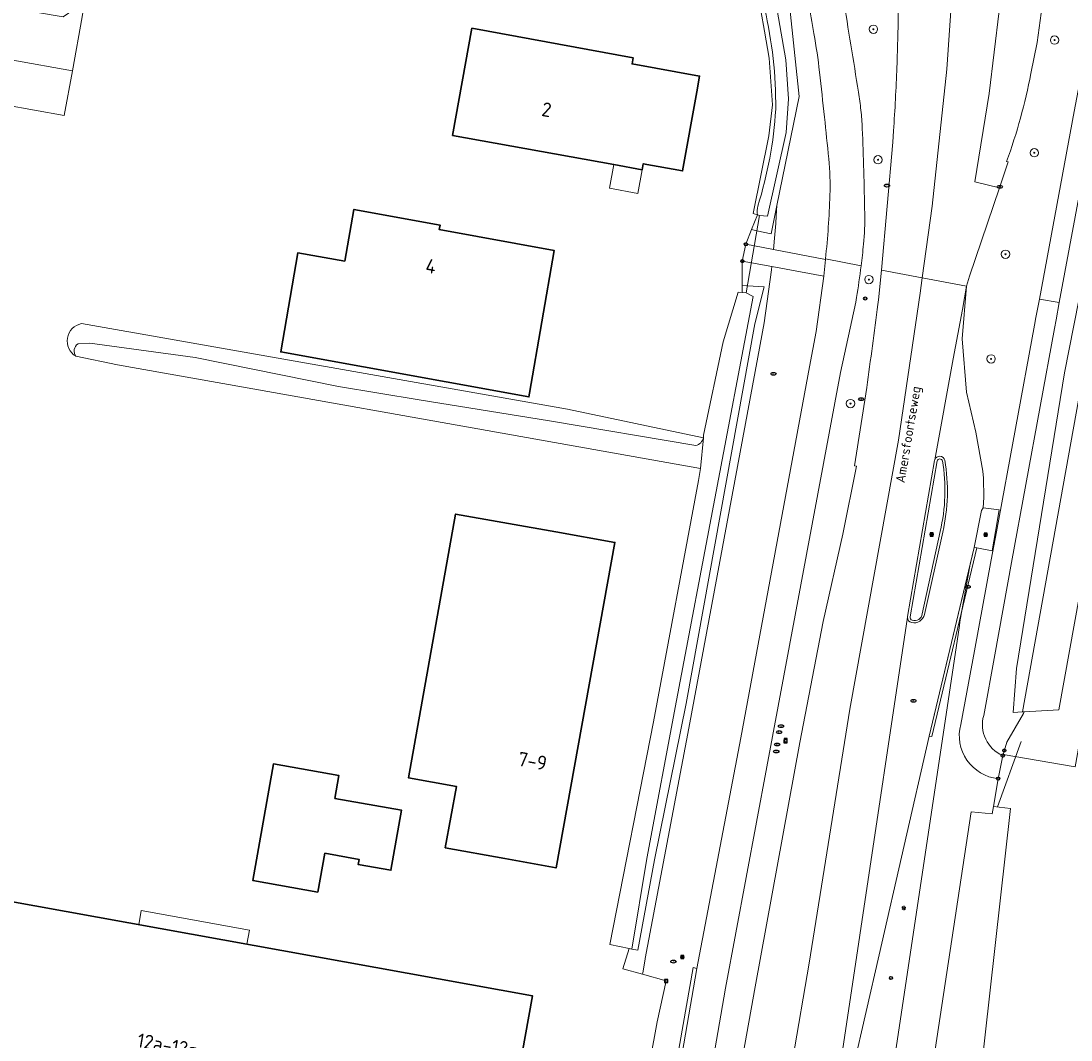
# Model space of a CAD drawing. Header units: metres. Extents: x 149984 to 156489, y 469398 to 478068.
# Tile 173 of 256: x 153802 to 153902, y 471244 to 471341. Entities that reach past the tile are written whole.
import ezdxf
from ezdxf.enums import TextEntityAlignment as Align

# ---------------------------------------------------------------- set-up
doc = ezdxf.new("R2010")
doc.units = ezdxf.units.M
doc.header["$LTSCALE"] = 0.75
for name, color, linetype, lineweight in [('B-WE-GK-BESCHOEIING-G', 252, 'GK-BESCHOEIING-SO', 18), ('B-WE-GR-BOOM-S', 252, 'Continuous', 25), ('B-WE-GR-GROENVOORZIENING-GV', 252, 'Continuous', 18), ('B-WE-IE-MEUBILAIR-S', 252, 'Continuous', 25), ('B-WE-IE-MEUBILAIR_WEGMEUBILAIR-GV', 252, 'Continuous', 18), ('B-WE-KW-KUNSTWERK_DUIKER-G', 6, 'Continuous', 18), ('B-WE-OG-BEBOUWING-GV', 6, 'Continuous', 35), ('B-WE-OG-BEBOUWING-T18', 1, 'Continuous', 18), ('B-WE-OG-BEBOUWING_LUIFEL-GV', 6, 'Continuous', 18), ('B-WE-OG-TERREIN_BEGROEID-GV', 252, 'Continuous', 18), ('B-WE-OG-TERREIN_ERF-GV', 252, 'Continuous', 18), ('B-WE-OG-TERREIN_OEVER-GV', 252, 'Continuous', 18), ('B-WE-OG-TOPOGRAFIE-T18', 7, 'Continuous', 18), ('B-WE-OG-WATER-GV', 252, 'Continuous', 18), ('B-WE-OG-WATER_MEER-GV', 252, 'Continuous', 18), ('B-WE-OG-WATER_SLOOT-GV', 252, 'Continuous', 18), ('B-WE-VH-GESLOTENVERHARDING-GV', 252, 'Continuous', 18), ('B-WE-VH-OPENVERHARDING-GV', 252, 'Continuous', 18), ('B-WE-VH-OPENVERHARDING_BETONSTRAATSTEEN-GV', 252, 'Continuous', 18)]:
    doc.layers.add(name, color=color, linetype=linetype, lineweight=lineweight)
doc.styles.add('NLCS-ISO', font='NLCS-ISO.ttf')
doc.styles.add('NLCS-ISO-M500-T18', font='NLCS-ISO.ttf', dxfattribs={"height": 0.9})
doc.styles.add('NLCS-ISO-M750-T18', font='NLCS-ISO.ttf', dxfattribs={"height": 1.35})
doc.linetypes.add('GK-BESCHOEIING-SO', pattern='A,18,-3,[1,NLCS.SHX,S=0.6,R=0,X=0,Y=0],-3', length=24)

# ---------------------------------------------------------------- blocks, each defined once
blk = doc.blocks.new('SIE-MEUBILAIR_BORD_INFORMATIE-SO')
h = blk.add_hatch(color=256)
h.dxf.hatch_style = 1
h.paths.add_polyline_path([(0.13, 0.2), (-0.33, 0.2), (-0.33, 0.08), (-0.13, 0.08), (-0.13, -0.65), (0.13, -0.65)])
h = blk.add_hatch(color=256)
h.dxf.hatch_style = 1
edge = h.paths.add_edge_path()
edge.add_arc((0, 0.5), 0.149, 0, 360)
for points in [[(-0.75, -0.75), (0.75, -0.75), (0.75, 0.75), (-0.75, 0.75)], [(0.13, 0.2), (-0.33, 0.2), (-0.33, 0.08), (-0.13, 0.08), (-0.13, -0.65), (0.13, -0.65)]]:
    blk.add_lwpolyline(points, close=True)
blk.add_circle((0, 0.5), 0.149)
blk = doc.blocks.new('SIE-MEUBILAIR_BORD_LOCATIEPAAL-SO')
blk.add_lwpolyline([(-0.75, -0.75), (0.75, -0.75), (0.75, 0.75), (-0.75, 0.75)], close=True)
at = {"style": 'NLCS-ISO'}
blk.add_text('lp', height=0.75, dxfattribs=at).set_placement((0.01, 0.12), align=Align.MIDDLE_CENTER)
blk = doc.blocks.new('SIE-MEUBILAIR_BORD_WEGWIJZER-SO')
blk.add_lwpolyline([(-0.75, -0.75), (0.75, -0.75), (0.75, 0.75), (-0.75, 0.75)], close=True)
at = {"style": 'NLCS-ISO'}
blk.add_text('ww', height=0.75, dxfattribs=at).set_placement((0, 0.125), align=Align.MIDDLE_CENTER)
blk = doc.blocks.new('SIE-MEUBILAIR_PAAL_LICHTMAST-SO')
for points in [[(-0.62, 0), (-1, 0)], [(-0.71, 0.71), (-0.44, 0.44)], [(0, 1), (0, 0.62)], [(0.44, 0.44), (0.71, 0.71)], [(1, 0), (0.62, 0)], [(-0.71, -0.71), (-0.44, -0.44)], [(0, -0.62), (0, -1)], [(0.44, -0.44), (0.71, -0.71)]]:
    blk.add_lwpolyline(points)
blk.add_circle((0, 0), 0.5)
blk = doc.blocks.new('SIE-MEUBILAIR_PAAL_TEL-SO')
blk.add_circle((0, 0), 0.75)
at = {"style": 'NLCS-ISO'}
blk.add_text('tel', height=0.75, dxfattribs=at).set_placement((-0.08, 0.07), align=Align.MIDDLE_CENTER)
blk = doc.blocks.new('SIE-MEUBILAIR_PAAL-SO')
blk.add_circle((0, 0), 0.75)
blk = doc.blocks.new('SIE-MEUBILAIR_PAAL_VERKEERSBORD-SO')
blk.add_circle((0, 0), 0.75)
at = {"style": 'NLCS-ISO'}
blk.add_text('vb', height=0.75, dxfattribs=at).set_placement((0, 0.07), align=Align.MIDDLE_CENTER)
blk = doc.blocks.new('SIE-MEUBILAIR_PAAL_HECTOMETER-SO')
blk.add_circle((0, 0), 0.75)
at = {"style": 'NLCS-ISO'}
blk.add_text('hm', height=0.75, dxfattribs=at).set_placement((0.16, 0.07), align=Align.MIDDLE_CENTER)
blk = doc.blocks.new('SIE-MEUBILAIR_PUT_GASPUT-SO')
blk.add_ellipse((0, 0), major_axis=(1.25, 0), ratio=0.54)
at = {"style": 'NLCS-ISO'}
blk.add_text('gas ', height=0.75, dxfattribs=at).set_placement((0.53, 0.16), align=Align.MIDDLE_CENTER)
blk = doc.blocks.new('SIE-MEUBILAIR_PUT_KOLK-SO')
blk.add_ellipse((0, 0), major_axis=(1.25, 0), ratio=0.54)
at = {"style": 'NLCS-ISO'}
blk.add_text('klk', height=0.75, dxfattribs=at).set_placement((0.03, 0), align=Align.MIDDLE_CENTER)
blk = doc.blocks.new('SIE-MEUBILAIR_PUT_RIOOLPUT-SO')
blk.add_ellipse((0, 0), major_axis=(1.25, 0), ratio=0.54)
at = {"style": 'NLCS-ISO'}
blk.add_text('ri', height=0.75, dxfattribs=at).set_placement((-0.04, 0.07), align=Align.MIDDLE_CENTER)
blk = doc.blocks.new('SGR-BOOM_GBKN-SO')
at = {"linetype": 'ByBlock', "lineweight": 18}
h = blk.add_hatch(color=0, dxfattribs=at)
h.dxf.hatch_style = 1
edge = h.paths.add_edge_path()
edge.add_arc((0, 0), 0.25, 0, 360)
at = {"color": 0, "linetype": 'ByBlock', "lineweight": 18}
for radius in [2, 0.25]:
    blk.add_circle((0, 0), radius, dxfattribs=at)
at = {"color": 0, "linetype": 'ByBlock', "lineweight": 18, "style": 'NLCS-ISO'}
blk.add_attdef('SOORT', (2.5, 0), '', height=1.5, dxfattribs=at)

msp = doc.modelspace()

# ---------------------------------------------------------------- linework, layer by layer
at = {"layer": 'B-WE-GK-BESCHOEIING-G', "flags": 128}
for points in [[(153896.162, 471275.15), (153897.043, 471275.199), (153897.188, 471275.207), (153900.485, 471275.388), (153910.417, 471330.353)], [(153866.495, 471298.312), (153846.229, 471301.902), (153823.14, 471306.013), (153811.181, 471308.149), (153807.217, 471308.945)], [(153862.021, 471274.25), (153857.87, 471253.142), (153859.707, 471252.747), (153859.966, 471252.691)], [(153855.225, 471024.386), (153858.125, 471044.614), (153862.442, 471072.501), (153872.859, 471140.2), (153886.449, 471227.917), (153892.153, 471265.718), (153894.162, 471265.532)]]:
    msp.add_lwpolyline(points, dxfattribs=at)
at = {"layer": 'B-WE-GR-GROENVOORZIENING-GV', "flags": 128}
for points in [[(153895.191, 471271.165), (153895.558, 471272.331), (153897.142, 471275.069), (153897.188, 471275.207), (153897.043, 471275.199), (153896.162, 471275.15), (153896.465, 471279.31), (153901.006, 471307.37), (153906.422, 471334.799), (153910.391, 471356.069), (153911.099, 471365.352), (153911.01, 471369.971), (153911.512, 471381.1), (153910.229, 471381.1), (153909.997, 471373.872), (153909.263, 471363.983), (153907.974, 471354.403), (153905.052, 471338.446), (153900.519, 471314.04), (153900.216, 471312.409), (153900.062, 471311.574), (153896.003, 471289.378), (153894.403, 471280.629), (153893.35, 471274.873)], [(153900.193, 471360.138), (153899.785, 471349.509), (153899.552, 471346.86), (153898.906, 471342.19), (153898.42, 471338.728), (153897.817, 471335.775)], [(153874.968, 471341.975), (153875.829, 471333.592), (153873.723, 471323.255), (153873.668, 471322.268), (153873.622, 471321.558), (153873.569, 471320.854), (153873.51, 471320.148), (153873.444, 471319.442), (153873.407, 471319.074), (153878.335, 471318.128)], [(153891.729, 471315.595), (153891.307, 471310.615), (153891.732, 471305.547), (153892.608, 471301.762), (153893.273, 471298.043), (153893.329, 471297.385), (153893.356, 471295.544), (153893.312, 471294.563), (153894.814, 471294.38), (153894.469, 471292.326), (153894.561, 471292.306), (153898.175, 471311.908), (153898.307, 471312.622), (153898.632, 471314.374), (153901.93, 471332.183)], [(153883.303, 471313.863), (153883.355, 471314.288), (153883.66, 471317.121), (153884.715, 471329.265), (153884.797, 471330.34)], [(153895.522, 471327.427), (153895.672, 471327.392), (153894.841, 471324.934), (153892.011, 471316.561), (153891.729, 471315.595)], [(153854.358, 471184.548), (153855.49, 471190.005), (153858.122, 471204.959), (153860.167, 471216.555), (153861.662, 471225.029), (153866.146, 471250.873), (153870.301, 471272.738), (153876.821, 471307.952), (153877.455, 471311.309), (153878.173, 471316.546), (153873.24, 471317.455)], [(153873.24, 471317.455), (153873.208, 471317.139), (153872.519, 471312.113), (153871.907, 471308.871), (153865.386, 471273.652), (153861.234, 471251.806), (153861.221, 471251.735), (153861, 471250.457), (153860.975, 471250.313), (153863.228, 471249.683), (153862.374, 471245.816), (153860.989, 471238.189)], [(153878.335, 471318.128), (153878.343, 471318.203)], [(153881.292, 471314.518), (153881.221, 471314.079), (153879.768, 471307.41), (153872.789, 471270.009), (153868.85, 471248.992), (153864.705, 471225.069), (153863.127, 471216.091), (153861.062, 471204.339), (153858.491, 471189.433), (153857.354, 471183.885)], [(153850.238, 471146.503), (153857.911, 471173.744), (153858.616, 471176.677), (153860.742, 471187.55), (153860.908, 471187.456), (153860.954, 471187.743), (153861.757, 471192.806), (153862.737, 471198.818), (153865.699, 471215.687), (153867.138, 471223.88), (153871.677, 471249.116), (153875.917, 471272.291), (153878.129, 471283.774), (153879.971, 471292.08), (153881.268, 471298.524), (153881.109, 471298.559), (153882.25, 471305.997)], [(153894.561, 471292.306), (153894.469, 471292.326), (153894.16, 471290.485), (153892.685, 471290.765), (153892.432, 471290.813), (153892.056, 471289.232), (153891.102, 471283.754), (153891.054, 471283.415), (153882.015, 471223.107)], [(153891.168, 471274.019), (153892.465, 471281.004), (153894.068, 471289.632), (153894.561, 471292.306)], [(153882.015, 471223.107), (153891.054, 471283.415), (153891.102, 471283.754), (153892.056, 471289.232), (153888.177, 471272.915), (153883.442, 471252.169), (153879.719, 471236.027)], [(153895.16, 471271.065), (153895.191, 471271.165)], [(153886.449, 471227.917), (153892.153, 471265.718), (153894.162, 471265.532), (153894.28, 471266.231), (153894.724, 471268.872)]]:
    msp.add_lwpolyline(points, dxfattribs=at)
at = {"layer": 'B-WE-GR-GROENVOORZIENING-GV'}
for points in [[(153877.249, 471339.571, 0.00867), (153876.109, 471345.571)], [(153880.011, 471342.976, -0.001989), (153881.469, 471334)], [(153885.114, 471336.365, 0.007213), (153885.257, 471342.326)], [(153877.773, 471335.903, 0.014733), (153877.249, 471339.571)], [(153884.797, 471330.34, 0.007143), (153885.114, 471336.365)], [(153878.244, 471331.633, 0.00162), (153877.773, 471335.903)], [(153897.817, 471335.775, -0.041363), (153895.522, 471327.427)], [(153881.469, 471334, -0.01065), (153881.701, 471332.303)], [(153878.65, 471327.695, 0.001508), (153878.244, 471331.633)], [(153881.701, 471332.303, -0.019605), (153881.833, 471330.571)], [(153881.833, 471330.571, -0.004212), (153882.067, 471322.498)], [(153878.765, 471324.23, 0.033181), (153878.65, 471327.695)], [(153878.343, 471318.203, 0.018464), (153878.765, 471324.23)], [(153882.067, 471322.498, -0.03012), (153881.951, 471319.577)], [(153881.951, 471319.577, -0.005803), (153881.719, 471317.516)], [(153881.719, 471317.516, -0.00908), (153881.292, 471314.518)], [(153882.25, 471305.997, 0.004688), (153883.303, 471313.863)], [(153893.35, 471274.873, 0.375127), (153895.16, 471271.065)], [(153894.724, 471268.872, -0.459273), (153891.168, 471274.019)]]:
    msp.add_lwpolyline(points, format="xyb", dxfattribs=at)
at = {"layer": 'B-WE-GR-GROENVOORZIENING-GV', "flags": 128}
for points in [[(153873.407, 471319.074), (153873.444, 471319.442), (153873.51, 471320.148), (153873.569, 471320.854), (153873.622, 471321.558), (153873.668, 471322.268), (153873.723, 471323.255), (153873.177, 471320.572), (153871.843, 471320.864), (153871.337, 471320.974), (153870.791, 471319.576), (153871.594, 471319.422)], [(153859.707, 471252.747), (153859.124, 471250.83), (153860.975, 471250.313), (153861, 471250.457), (153861.221, 471251.735), (153861.234, 471251.806), (153865.386, 471273.652), (153871.907, 471308.871), (153872.519, 471312.113), (153873.208, 471317.139), (153873.24, 471317.455), (153871.316, 471317.81), (153870.444, 471317.971), (153870.44, 471315.653), (153870.939, 471315.627), (153872.529, 471315.543), (153871.639, 471312.024), (153865.131, 471276.02), (153862.131, 471261.179), (153860.547, 471252.597), (153859.966, 471252.691)]]:
    msp.add_lwpolyline(points, close=True, dxfattribs=at)
at = {"layer": 'B-WE-IE-MEUBILAIR_WEGMEUBILAIR-GV', "flags": 128}
for points in [[(153888.71, 471299.126), (153888.695, 471299.062), (153886.121, 471284.247), (153886.115, 471284.181)], [(153886.383, 471284.221), (153888.936, 471299.023)], [(153889.221, 471292.316), (153887.502, 471284.502)], [(153887.725, 471284.444), (153889.462, 471292.274)], [(153854.358, 471184.548), (153855.49, 471190.005), (153858.122, 471204.959), (153860.167, 471216.555), (153861.662, 471225.029), (153866.146, 471250.873), (153865.799, 471250.942), (153861.261, 471225.168), (153857.755, 471205.042), (153855.145, 471190.028), (153854.041, 471184.685)]]:
    msp.add_lwpolyline(points, dxfattribs=at)
at = {"layer": 'B-WE-IE-MEUBILAIR_WEGMEUBILAIR-GV'}
for points in [[(153889.656, 471299.081, 0.774798), (153888.71, 471299.126)], [(153888.936, 471299.023, -0.705733), (153889.439, 471299.034)], [(153889.439, 471299.034, -0.100031), (153889.221, 471292.316)], [(153889.462, 471292.274, 0.102244), (153889.656, 471299.081)], [(153886.115, 471284.181, 0.361219), (153886.519, 471283.677)], [(153886.577, 471283.914, -0.436957), (153886.383, 471284.221)], [(153886.519, 471283.677, 0.410893), (153887.725, 471284.444)], [(153887.502, 471284.502, -0.49003), (153886.577, 471283.914)]]:
    msp.add_lwpolyline(points, format="xyb", dxfattribs=at)
at = {"layer": 'B-WE-IE-MEUBILAIR_WEGMEUBILAIR-GV', "flags": 128}
msp.add_lwpolyline([(153888.177, 471272.915), (153888.43, 471272.864), (153892.685, 471290.765), (153892.432, 471290.813)], close=True, dxfattribs=at)
at = {"layer": 'B-WE-KW-KUNSTWERK_DUIKER-G', "flags": 128}
for points in [[(153872.09, 471322.296), (153870.827, 471314.975)], [(153894.668, 471266.187), (153896.899, 471272.396)]]:
    msp.add_lwpolyline(points, dxfattribs=at)
at = {"layer": 'B-WE-OG-BEBOUWING-GV', "flags": 128}
for points in [[(153866.135, 471334.05), (153866.402, 471335.526), (153859.987, 471336.687), (153860.092, 471337.267), (153844.798, 471340.076), (153842.957, 471329.902), (153858.257, 471327.133), (153860.942, 471326.641), (153861.047, 471327.216), (153864.776, 471326.542)], [(153832.75, 471317.98), (153828.276, 471318.749), (153826.664, 471309.367), (153850.21, 471305.098), (153850.269, 471305.441), (153852.611, 471318.981), (153841.691, 471320.968), (153841.769, 471321.4), (153833.594, 471322.888)], [(153842.27, 471262.3), (153847.926, 471261.283), (153852.78, 471260.41), (153858.36, 471291.28), (153852.748, 471292.283), (153843.25, 471293.98), (153838.78, 471268.95), (153843.32, 471268.14)], [(153830.19, 471258.118), (153830.844, 471261.794), (153834.083, 471261.218), (153833.998, 471260.736), (153837.114, 471260.182), (153838.126, 471265.872), (153831.792, 471266.999), (153832.177, 471269.164), (153825.96, 471270.27), (153823.995, 471259.22)]]:
    msp.add_lwpolyline(points, close=True, dxfattribs=at)
msp.add_lwpolyline([(153849.205, 471240.907), (153850.539, 471248.279), (153800.343, 471257.334), (153797.683, 471242.595)], dxfattribs=at)
at = {"layer": 'B-WE-OG-BEBOUWING_LUIFEL-GV', "flags": 128}
for points in [[(153858.257, 471327.133), (153857.845, 471324.891), (153860.53, 471324.397), (153860.941, 471326.641)], [(153813.185, 471255.017), (153823.436, 471253.168), (153823.679, 471254.512), (153813.427, 471256.361)]]:
    msp.add_lwpolyline(points, close=True, dxfattribs=at)
at = {"layer": 'B-WE-OG-TERREIN_BEGROEID-GV', "flags": 128}
msp.add_lwpolyline([(153798.576, 471337.524), (153801.229, 471337.047), (153806.888, 471336.037), (153807.805, 471341.155), (153808.054, 471342.536), (153806.018, 471341.145), (153803.594, 471341.569), (153801.489, 471344.746), (153803.803, 471358.592), (153807.071, 471360.855), (153809.624, 471360.338), (153810.868, 471358.468), (153811.118, 471359.896), (153811.539, 471362.3), (153805.871, 471363.271), (153803.396, 471363.695)], dxfattribs=at)
at = {"layer": 'B-WE-OG-TERREIN_ERF-GV', "flags": 128}
for points in [[(153807.755, 471312.047), (153853.85, 471303.92), (153866.754, 471301.219), (153866.775, 471301.457), (153868.636, 471310.33), (153870.07, 471315.03), (153870.439, 471315.003), (153870.44, 471315.653), (153870.444, 471317.971), (153870.791, 471319.576), (153871.337, 471320.974), (153871.88, 471322.363), (153871.471, 471322.494), (153872.965, 471329.872), (153873.306, 471332.793), (153872.997, 471337.218), (153872.551, 471339.796), (153872.212, 471341.755)], [(153807.805, 471341.155), (153806.888, 471336.037), (153806.125, 471331.785), (153800.48, 471332.816)], [(153912.365, 471159.963), (153937.597, 471321.81), (153929.766, 471323.192), (153912.048, 471325.98), (153902.033, 471270.011), (153895.191, 471271.165), (153895.16, 471271.065), (153894.724, 471268.872), (153894.28, 471266.231), (153895.898, 471266.049), (153888.145, 471196.815)], [(153860.989, 471238.189), (153862.374, 471245.816), (153863.228, 471249.683), (153860.975, 471250.313), (153859.124, 471250.83), (153859.707, 471252.747), (153857.87, 471253.142), (153862.021, 471274.25), (153866.282, 471297.166), (153866.495, 471298.312), (153846.229, 471301.902), (153823.14, 471306.013), (153811.181, 471308.149), (153807.217, 471308.945)], [(153797.683, 471242.595), (153800.343, 471257.334), (153850.539, 471248.279), (153849.205, 471240.907)]]:
    msp.add_lwpolyline(points, dxfattribs=at)
for points in [[(153866.135, 471334.05), (153864.776, 471326.542), (153861.047, 471327.216), (153860.942, 471326.641), (153858.257, 471327.133), (153842.957, 471329.902), (153844.798, 471340.076), (153860.092, 471337.267), (153859.987, 471336.687), (153866.402, 471335.526)], [(153850.269, 471305.441), (153850.21, 471305.098), (153826.664, 471309.367), (153828.276, 471318.749), (153832.75, 471317.98), (153833.594, 471322.888), (153841.769, 471321.4), (153841.691, 471320.968), (153852.611, 471318.981)], [(153847.926, 471261.283), (153842.27, 471262.3), (153843.32, 471268.14), (153838.78, 471268.95), (153843.25, 471293.98), (153852.748, 471292.283), (153858.36, 471291.28), (153852.78, 471260.41)], [(153830.19, 471258.118), (153823.995, 471259.22), (153825.96, 471270.27), (153832.177, 471269.164), (153831.792, 471266.999), (153838.126, 471265.872), (153837.114, 471260.182), (153833.998, 471260.736), (153834.083, 471261.218), (153830.844, 471261.794)]]:
    msp.add_lwpolyline(points, close=True, dxfattribs=at)
at = {"layer": 'B-WE-OG-TERREIN_ERF-GV'}
msp.add_lwpolyline([(153807.217, 471308.945, -0.685434), (153807.755, 471312.047)], format="xyb", dxfattribs=at)
at = {"layer": 'B-WE-OG-TERREIN_OEVER-GV', "flags": 128}
for points in [[(153873.453, 471343.615), (153874.563, 471337.065), (153874.843, 471333.39), (153874.609, 471330.177), (153872.824, 471322.244), (153872.09, 471322.296), (153871.88, 471322.363), (153871.337, 471320.974), (153871.843, 471320.864), (153873.177, 471320.572), (153873.723, 471323.255), (153875.829, 471333.592), (153874.968, 471341.975)], [(153871.91, 471343.098), (153872.099, 471342.257), (153872.212, 471341.755), (153872.551, 471339.796), (153872.997, 471337.218), (153873.306, 471332.793), (153872.965, 471329.872), (153871.471, 471322.494), (153871.88, 471322.363)], [(154060.55, 471309.34), (154030.6, 471314.58), (154015.09, 471317.22), (154000, 471319.87), (153948.196, 471328.969), (153912.086, 471335.311), (153910.618, 471331.658), (153910.417, 471330.353), (153900.485, 471275.388), (153897.188, 471275.207), (153897.142, 471275.069), (153895.558, 471272.331), (153895.191, 471271.165), (153902.033, 471270.011), (153912.048, 471325.98), (153929.766, 471323.192), (153937.597, 471321.81), (153983.536, 471313.7), (154000, 471310.945), (154019.759, 471307.639), (154078.948, 471297.325)], [(153906.422, 471334.799), (153901.006, 471307.37), (153896.465, 471279.31), (153896.162, 471275.15), (153897.043, 471275.199), (153902.333, 471304.779)], [(153866.754, 471301.219), (153853.85, 471303.92), (153807.755, 471312.047)], [(153807.427, 471310.125), (153808.546, 471310.19), (153818.536, 471308.823), (153832.145, 471306.086), (153839.803, 471304.831), (153852.157, 471302.813), (153866.051, 471300.487)]]:
    msp.add_lwpolyline(points, dxfattribs=at)
at = {"layer": 'B-WE-OG-TERREIN_OEVER-GV'}
for points in [[(153873.616, 471332.391, 0.059525), (153872.568, 471341.938)], [(153871.922, 471323.202, 0.061436), (153873.616, 471332.391)], [(153871.88, 471322.363, -0.076033), (153871.922, 471323.202)], [(153807.755, 471312.047, 0.685434), (153807.217, 471308.945)], [(153807.217, 471308.945, -0.432092), (153807.427, 471310.125)], [(153866.051, 471300.487, 0.289078), (153866.754, 471301.219)]]:
    msp.add_lwpolyline(points, format="xyb", dxfattribs=at)
at = {"layer": 'B-WE-OG-TERREIN_OEVER-GV', "flags": 128}
msp.add_lwpolyline([(153870.439, 471315.003), (153870.827, 471314.975), (153871.482, 471314.629), (153864.22, 471276.283), (153861.398, 471261.303), (153859.966, 471252.691), (153860.547, 471252.597), (153862.131, 471261.179), (153865.131, 471276.02), (153871.639, 471312.024), (153872.529, 471315.543), (153870.939, 471315.627), (153870.44, 471315.653)], close=True, dxfattribs=at)
at = {"layer": 'B-WE-OG-WATER-GV', "flags": 128}
msp.add_lwpolyline([(153871.88, 471322.363), (153872.09, 471322.296), (153872.824, 471322.244), (153874.609, 471330.177), (153874.843, 471333.39), (153874.563, 471337.065), (153873.453, 471343.615), (153871.404, 471353.294), (153863.968, 471384.495), (153859.601, 471401.355), (153858.918, 471403.234), (153856.336, 471406.598), (153857.305, 471402.483)], dxfattribs=at)
at = {"layer": 'B-WE-OG-WATER-GV'}
for points in [[(153872.568, 471341.938, -0.059525), (153873.616, 471332.391)], [(153873.616, 471332.391, -0.061436), (153871.922, 471323.202)], [(153871.922, 471323.202, 0.076033), (153871.88, 471322.363)]]:
    msp.add_lwpolyline(points, format="xyb", dxfattribs=at)
at = {"layer": 'B-WE-OG-WATER-GV', "flags": 128}
for points in [[(153897.043, 471275.199), (153897.188, 471275.207), (153900.485, 471275.388), (153910.417, 471330.353), (153910.618, 471331.658), (153912.086, 471335.311), (153912.307, 471335.86), (153908.05, 471337.125), (153907.009, 471329.723), (153902.333, 471304.779)], [(153857.87, 471253.142), (153859.707, 471252.747), (153859.966, 471252.691), (153861.398, 471261.303), (153864.22, 471276.283), (153871.482, 471314.629), (153870.827, 471314.975), (153870.439, 471315.003), (153870.07, 471315.03), (153868.636, 471310.33), (153866.775, 471301.457), (153866.754, 471301.219), (153866.495, 471298.312), (153866.282, 471297.166), (153862.021, 471274.25)]]:
    msp.add_lwpolyline(points, close=True, dxfattribs=at)
at = {"layer": 'B-WE-OG-WATER_MEER-GV', "flags": 128}
msp.add_lwpolyline([(153888.145, 471196.815), (153895.898, 471266.049), (153894.28, 471266.231), (153894.162, 471265.532), (153892.153, 471265.718), (153886.449, 471227.917)], dxfattribs=at)
at = {"layer": 'B-WE-OG-WATER_SLOOT-GV'}
for points in [[(153807.427, 471310.125, 0.432092), (153807.217, 471308.945)], [(153866.754, 471301.219, -0.289078), (153866.051, 471300.487)]]:
    msp.add_lwpolyline(points, format="xyb", dxfattribs=at)
at = {"layer": 'B-WE-OG-WATER_SLOOT-GV', "flags": 128}
for points in [[(153866.051, 471300.487), (153852.157, 471302.813), (153839.803, 471304.831), (153832.145, 471306.086), (153818.536, 471308.823), (153808.546, 471310.19), (153807.427, 471310.125)], [(153807.217, 471308.945), (153811.181, 471308.149), (153823.14, 471306.013), (153846.229, 471301.902), (153866.495, 471298.312), (153866.754, 471301.219)]]:
    msp.add_lwpolyline(points, dxfattribs=at)
at = {"layer": 'B-WE-VH-GESLOTENVERHARDING-GV', "flags": 128}
for points in [[(153900.519, 471314.04), (153905.052, 471338.446), (153907.974, 471354.403), (153909.263, 471363.983), (153909.997, 471373.872), (153910.229, 471381.1), (153910.295, 471383.16), (153909.838, 471384.994), (153909.479, 471386.087), (153906.065, 471394.087), (153906.049, 471394.134), (153905.731, 471395.038), (153904.435, 471400.091), (153903.256, 471399.073), (153902.037, 471397.757)], [(153907.771, 471383.195), (153908.118, 471380.103), (153908.103, 471377.02), (153908.06, 471375.424), (153907.971, 471373.829), (153907.253, 471364.086), (153907.106, 471362.463), (153906.917, 471360.845), (153906.492, 471357.762), (153906.024, 471354.686), (153903.471, 471340.296), (153901.93, 471332.183), (153898.632, 471314.374), (153900.519, 471314.04)], [(153890.597, 471348.039), (153890.362, 471343.579), (153889.851, 471336.204), (153888.457, 471323.204), (153887.524, 471316.39), (153891.729, 471315.595), (153892.011, 471316.561), (153894.841, 471324.934), (153892.5, 471325.497), (153893.867, 471333.883), (153894.821, 471341.717), (153895.729, 471349.479), (153895.977, 471353.323), (153896.142, 471357.455), (153896.205, 471361.562), (153896.205, 471365.599), (153896.164, 471368.978), (153895.875, 471374.128), (153895.565, 471378.608), (153892.339, 471378.295), (153892.872, 471370.265), (153892.913, 471369.444), (153892.928, 471368.608), (153892.934, 471359.201)], [(153899.557, 471378.994), (153895.565, 471378.608), (153895.875, 471374.128), (153896.164, 471368.978), (153896.205, 471365.599), (153896.205, 471361.562), (153896.142, 471357.455), (153895.977, 471353.323), (153895.729, 471349.479), (153894.821, 471341.717), (153893.867, 471333.883), (153892.5, 471325.497), (153894.841, 471324.934), (153895.672, 471327.392), (153895.522, 471327.427)], [(153897.817, 471335.775), (153898.42, 471338.728), (153898.906, 471342.19), (153899.552, 471346.86), (153899.785, 471349.509), (153900.193, 471360.138)], [(153884.797, 471330.34), (153884.715, 471329.265), (153883.66, 471317.121), (153887.524, 471316.39), (153888.457, 471323.204), (153889.851, 471336.204), (153890.362, 471343.579), (153890.597, 471348.039)], [(153878.335, 471318.128), (153878.173, 471316.546), (153877.455, 471311.309), (153876.821, 471307.952), (153870.301, 471272.738), (153866.146, 471250.873), (153861.662, 471225.029), (153860.167, 471216.555), (153863.127, 471216.091), (153864.705, 471225.069), (153868.85, 471248.992), (153872.789, 471270.009), (153879.768, 471307.41), (153881.221, 471314.079), (153881.292, 471314.518)], [(153881.719, 471317.516), (153878.343, 471318.203), (153878.335, 471318.128)], [(153878.343, 471318.203), (153881.719, 471317.516)], [(153870.587, 471215.186), (153876.8, 471251.383), (153880.659, 471275.461), (153885.268, 471300.978), (153887.324, 471314.927), (153887.524, 471316.39), (153883.66, 471317.121), (153883.355, 471314.288), (153883.303, 471313.863)], [(153871.205, 471214.823), (153875.547, 471214.142), (153877.073, 471223.865), (153886.115, 471284.181), (153886.121, 471284.247), (153888.695, 471299.062), (153888.71, 471299.126), (153890.469, 471308.721), (153891.326, 471313.4), (153891.729, 471315.595), (153887.524, 471316.39), (153887.324, 471314.927), (153885.268, 471300.978), (153880.659, 471275.461), (153876.8, 471251.383), (153870.587, 471215.186)], [(153886.115, 471284.181), (153877.073, 471223.865), (153879.719, 471236.027), (153883.442, 471252.169), (153888.177, 471272.915), (153892.056, 471289.232), (153892.432, 471290.813), (153893.131, 471294.308), (153893.312, 471294.563), (153893.356, 471295.544), (153893.329, 471297.385), (153893.273, 471298.043), (153892.608, 471301.762), (153891.732, 471305.547), (153891.307, 471310.615), (153891.729, 471315.595)], [(153891.729, 471315.595), (153891.326, 471313.4), (153890.469, 471308.721), (153888.71, 471299.126)], [(153900.519, 471314.04), (153898.632, 471314.374), (153898.307, 471312.622), (153898.175, 471311.908), (153894.561, 471292.306), (153894.068, 471289.632), (153892.465, 471281.004), (153891.168, 471274.019)], [(153893.35, 471274.873), (153894.403, 471280.629), (153896.003, 471289.378), (153900.062, 471311.574), (153900.216, 471312.409), (153900.519, 471314.04)], [(153882.25, 471305.997), (153881.109, 471298.559), (153881.268, 471298.524), (153879.971, 471292.08), (153878.129, 471283.774), (153875.917, 471272.291), (153871.677, 471249.116), (153867.138, 471223.88), (153865.699, 471215.687), (153869.898, 471215.028)], [(153889.462, 471292.274), (153887.725, 471284.444)], [(153894.724, 471268.872), (153895.16, 471271.065)]]:
    msp.add_lwpolyline(points, dxfattribs=at)
at = {"layer": 'B-WE-VH-GESLOTENVERHARDING-GV'}
for points in [[(153876.109, 471345.571, -0.00867), (153877.249, 471339.571)], [(153881.469, 471334, 0.001989), (153880.011, 471342.976)], [(153885.257, 471342.326, -0.007213), (153885.114, 471336.365)], [(153877.249, 471339.571, -0.014733), (153877.773, 471335.903)], [(153885.114, 471336.365, -0.007143), (153884.797, 471330.34)], [(153877.773, 471335.903, -0.00162), (153878.244, 471331.633)], [(153895.522, 471327.427, 0.041363), (153897.817, 471335.775)], [(153881.701, 471332.303, 0.01065), (153881.469, 471334)], [(153878.244, 471331.633, -0.001508), (153878.65, 471327.695)], [(153881.833, 471330.571, 0.019605), (153881.701, 471332.303)], [(153882.067, 471322.498, 0.004212), (153881.833, 471330.571)], [(153878.65, 471327.695, -0.033181), (153878.765, 471324.23)], [(153878.765, 471324.23, -0.018464), (153878.343, 471318.203)], [(153881.951, 471319.577, 0.03012), (153882.067, 471322.498)], [(153881.719, 471317.516, 0.005803), (153881.951, 471319.577)], [(153881.292, 471314.518, 0.00908), (153881.719, 471317.516)], [(153883.303, 471313.863, -0.004688), (153882.25, 471305.997)], [(153888.71, 471299.126, -0.774798), (153889.656, 471299.081)], [(153889.656, 471299.081, -0.102244), (153889.462, 471292.274)], [(153886.519, 471283.677, -0.361219), (153886.115, 471284.181)], [(153887.725, 471284.444, -0.410893), (153886.519, 471283.677)], [(153895.16, 471271.065, -0.375127), (153893.35, 471274.873)], [(153891.168, 471274.019, 0.459273), (153894.724, 471268.872)]]:
    msp.add_lwpolyline(points, format="xyb", dxfattribs=at)
at = {"layer": 'B-WE-VH-OPENVERHARDING-GV', "flags": 128}
for points in [[(153878.335, 471318.128), (153873.407, 471319.074), (153871.594, 471319.422), (153870.791, 471319.576), (153870.444, 471317.971), (153871.316, 471317.81), (153873.24, 471317.455), (153878.173, 471316.546)], [(153893.312, 471294.563), (153893.131, 471294.308), (153892.432, 471290.813), (153892.685, 471290.765), (153894.16, 471290.485), (153894.469, 471292.326), (153894.814, 471294.38)]]:
    msp.add_lwpolyline(points, close=True, dxfattribs=at)
for points in [[(153888.71, 471299.126), (153888.695, 471299.062), (153886.121, 471284.247), (153886.115, 471284.181)], [(153887.725, 471284.444), (153889.462, 471292.274)]]:
    msp.add_lwpolyline(points, dxfattribs=at)
at = {"layer": 'B-WE-VH-OPENVERHARDING-GV'}
for points in [[(153889.656, 471299.081, 0.774798), (153888.71, 471299.126)], [(153889.462, 471292.274, 0.102244), (153889.656, 471299.081)], [(153886.115, 471284.181, 0.361219), (153886.519, 471283.677)], [(153886.519, 471283.677, 0.410893), (153887.725, 471284.444)]]:
    msp.add_lwpolyline(points, format="xyb", dxfattribs=at)
at = {"layer": 'B-WE-VH-OPENVERHARDING_BETONSTRAATSTEEN-GV', "flags": 128}
msp.add_lwpolyline([(153792.569, 471334.257), (153800.48, 471332.816), (153806.125, 471331.785), (153806.888, 471336.037), (153801.229, 471337.047), (153798.576, 471337.524)], dxfattribs=at)

# ---------------------------------------------------------------- block references
at = {"layer": 'B-WE-GR-BOOM-S', "xscale": 0.2, "yscale": 0.2, "zscale": 0.2}
for p in [(153882.884, 471339.973), (153900.079, 471338.95), (153898.155, 471328.26), (153883.324, 471327.592), (153895.421, 471318.627), (153882.461, 471316.223), (153894.05, 471308.697), (153880.713, 471304.457)]:
    msp.add_blockref('SGR-BOOM_GBKN-SO', p, dxfattribs=at)
at = {"layer": 'B-WE-IE-MEUBILAIR-S', "xscale": 0.2, "yscale": 0.2, "zscale": 0.2}
for name, p in [('SIE-MEUBILAIR_PUT_KOLK-SO', (153884.175, 471325.141)), ('SIE-MEUBILAIR_PUT_KOLK-SO', (153894.882, 471325.02)), ('SIE-MEUBILAIR_PAAL-SO', (153870.791, 471319.576)), ('SIE-MEUBILAIR_PAAL-SO', (153870.444, 471317.971)), ('SIE-MEUBILAIR_PAAL_HECTOMETER-SO', (153882.111, 471314.427)), ('SIE-MEUBILAIR_PUT_RIOOLPUT-SO', (153873.405, 471307.288)), ('SIE-MEUBILAIR_PUT_KOLK-SO', (153881.724, 471304.886)), ('SIE-MEUBILAIR_PAAL_LICHTMAST-SO', (153888.421, 471292.036)), ('SIE-MEUBILAIR_BORD_WEGWIJZER-SO', (153888.421, 471292.036)), ('SIE-MEUBILAIR_BORD_INFORMATIE-SO', (153888.421, 471292.036)), ('SIE-MEUBILAIR_BORD_INFORMATIE-SO', (153893.53, 471292.021)), ('SIE-MEUBILAIR_PAAL_VERKEERSBORD-SO', (153893.53, 471292.021)), ('SIE-MEUBILAIR_PUT_KOLK-SO', (153891.832, 471287.076)), ('SIE-MEUBILAIR_PUT_RIOOLPUT-SO', (153886.689, 471276.251)), ('SIE-MEUBILAIR_PUT_GASPUT-SO', (153874.123, 471273.858)), ('SIE-MEUBILAIR_PUT_GASPUT-SO', (153873.947, 471273.298)), ('SIE-MEUBILAIR_BORD_LOCATIEPAAL-SO', (153874.566, 471272.525)), ('SIE-MEUBILAIR_PUT_GASPUT-SO', (153873.761, 471272.117)), ('SIE-MEUBILAIR_BORD_LOCATIEPAAL-SO', (153874.552, 471272.408)), ('SIE-MEUBILAIR_PAAL-SO', (153895.311, 471271.544)), ('SIE-MEUBILAIR_PUT_GASPUT-SO', (153873.674, 471271.446)), ('SIE-MEUBILAIR_PAAL-SO', (153895.161, 471271.065)), ('SIE-MEUBILAIR_PAAL-SO', (153894.724, 471268.873)), ('SIE-MEUBILAIR_PAAL_LICHTMAST-SO', (153885.773, 471256.606)), ('SIE-MEUBILAIR_BORD_INFORMATIE-SO', (153864.759, 471251.949)), ('SIE-MEUBILAIR_PAAL_VERKEERSBORD-SO', (153864.759, 471251.949)), ('SIE-MEUBILAIR_PUT_GASPUT-SO', (153863.91, 471251.515)), ('SIE-MEUBILAIR_BORD_LOCATIEPAAL-SO', (153863.228, 471249.683)), ('SIE-MEUBILAIR_PAAL_TEL-SO', (153884.55, 471249.96))]:
    msp.add_blockref(name, p, dxfattribs=at)

# ---------------------------------------------------------------- texts
at = {"layer": 'B-WE-OG-BEBOUWING-T18', "style": 'NLCS-ISO-M750-T18'}
for s, rotation, p in [('2', 349.8, (153851.883, 471332.352)), ('4', 349.7, (153840.91, 471317.491)), ('7-9', 349.8, (153850.546, 471270.54)), ('12a-12g', 349.8, (153815.887, 471243.372))]:
    msp.add_text(s, height=1.35, rotation=rotation, dxfattribs=at).set_placement(p, align=Align.MIDDLE)
at = {"layer": 'B-WE-OG-TOPOGRAFIE-T18', "style": 'NLCS-ISO-M500-T18'}
msp.add_text('Amersfoortseweg', height=0.9, rotation=80.5, dxfattribs=at).set_placement((153886.304, 471301.507), align=Align.MIDDLE)

doc.saveas('drawing.dxf')
